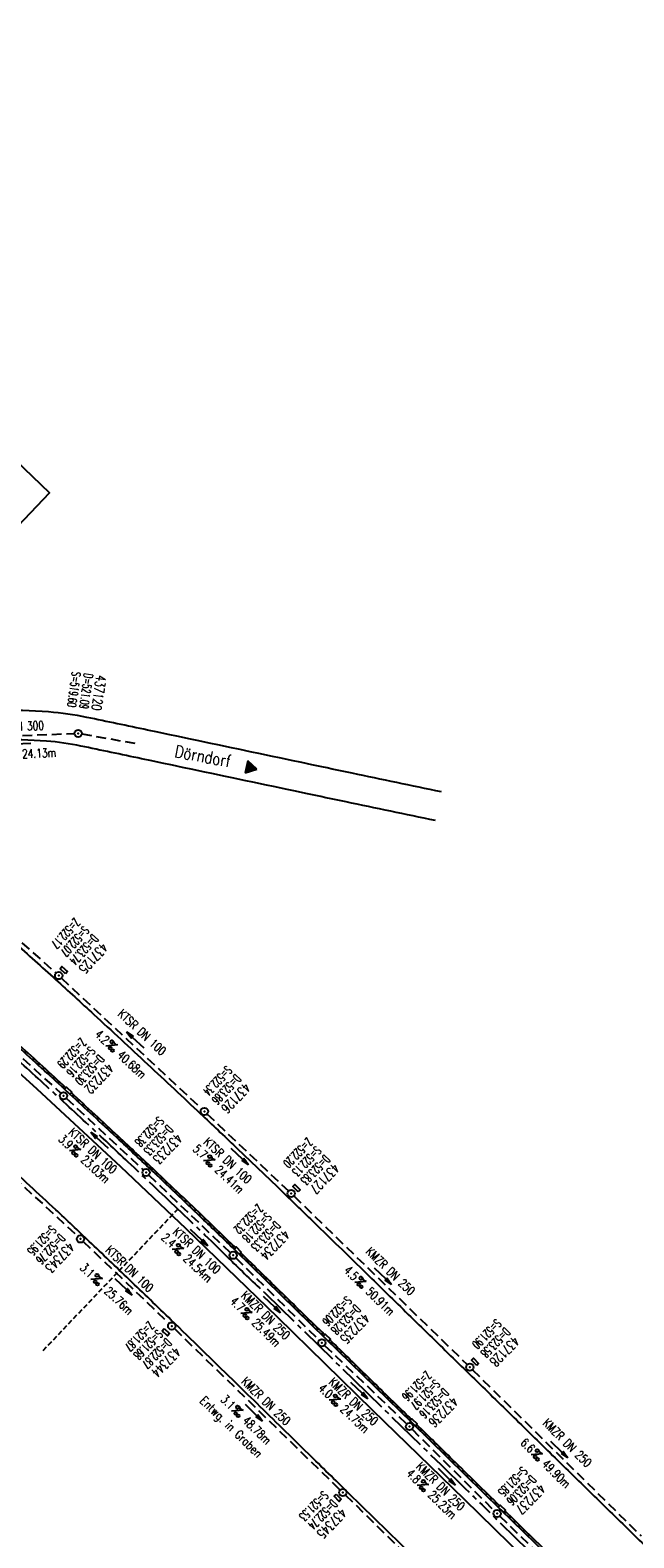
# Model space of a CAD drawing. Extents: x 454519 to 459636, y 422856 to 428936.
# Tile 8 of 82: x 459351 to 459474, y 423049 to 423357. Entities that reach past the tile are written whole.
import ezdxf
from ezdxf.enums import TextEntityAlignment as Align

# ---------------------------------------------------------------- set-up
doc = ezdxf.new("R2010")
doc.units = 0
doc.header["$LTSCALE"] = 2
doc.header["$MEASUREMENT"] = 0
for name, pattern in [('ACHSE', [5.5, 4, -0.5, 0.5, -0.5]), ('AUSGEZOGEN', [0]), ('GESTRICH-X2', [1.5, 1, -0.5]), ('GESTRICHELT', [0.75, 0.5, -0.25])]:
    doc.linetypes.add(name, pattern=pattern)
doc.layers.get('0').update_dxf_attribs({"linetype": 'CONTINUOUS'})
for name, color, linetype in [('ACHSETOP', 1, 'ACHSE'), ('BW-SCHRIFT', 1, 'AUSGEZOGEN'), ('FBR', 8, 'CONTINUOUS'), ('HEKTOM', 1, 'GESTRICHELT'), ('KANAL', 7, 'GESTRICH-X2'), ('PFEIL', 7, 'CONTINUOUS'), ('RINNE', 8, 'CONTINUOUS'), ('SCHACHTNR', 6, 'CONTINUOUS'), ('SCHRIFT', 7, 'AUSGEZOGEN'), ('SCHSYMBOL', 7, 'CONTINUOUS'), ('STRASSE', 8, 'CONTINUOUS'), ('TEXTO', 4, 'CONTINUOUS'), ('TEXTU', 4, 'CONTINUOUS')]:
    doc.layers.add(name, color=color, linetype=linetype)
doc.styles.add('ROMANS', font='romans.shx', dxfattribs={"width": 0.8})

# ---------------------------------------------------------------- blocks, each defined once
blk = doc.blocks.new('PROM')
blk.add_line((1.57, 1.82), (0.02, 0.02))
for centre, radius in [((0.32, 1.51), 0.317), ((0.94, 0.29), 0.283), ((1.64, 0.29), 0.283)]:
    blk.add_circle(centre, radius)
blk.add_arc((0.99, 2.68), 1.03, 239.1414, 303.3549)
blk = doc.blocks.new('PFEIL2')
at = {"color": 0}
for p, q in [((0.88, 0), (-2.4, -0.01)), ((0.88, -0.27), (0.88, 0.28)), ((0.88, 0.28), (2.43, 0.01)), ((0.91, 0.27), (0.88, 0.26)), ((0.97, 0.26), (0.88, 0.25)), ((1.02, 0.25), (0.88, 0.23)), ((1.07, 0.24), (0.88, 0.21)), ((1.13, 0.23), (0.88, 0.19)), ((1.18, 0.22), (0.88, 0.17)), ((1.24, 0.21), (0.88, 0.15)), ((1.29, 0.21), (0.88, 0.14)), ((1.34, 0.2), (0.88, 0.12)), ((1.4, 0.19), (0.88, 0.1)), ((1.45, 0.18), (0.88, 0.08)), ((1.51, 0.17), (0.88, 0.06)), ((1.56, 0.16), (0.88, 0.04)), ((1.61, 0.15), (0.88, 0.02)), ((1.67, 0.14), (0.88, 0.01)), ((1.72, 0.13), (0.88, -0.01)), ((1.78, 0.12), (0.88, -0.03)), ((1.83, 0.11), (0.88, -0.05)), ((1.88, 0.1), (0.88, -0.07)), ((1.94, 0.09), (0.88, -0.09)), ((2.05, 0.08), (0.88, -0.12)), ((1.99, 0.08), (0.88, -0.11)), ((2.1, 0.07), (0.88, -0.14)), ((2.15, 0.06), (0.88, -0.16)), ((2.21, 0.05), (0.88, -0.18)), ((2.26, 0.04), (0.88, -0.2)), ((2.32, 0.03), (0.88, -0.22)), ((2.37, 0.02), (0.88, -0.23)), ((2.42, 0.01), (0.88, -0.25)), ((2.43, 0.01), (0.88, -0.27))]:
    blk.add_line(p, q, dxfattribs=at)
blk = doc.blocks.new('GST')
at = {"color": 0}
blk.add_circle((0, 0), 0.75, dxfattribs=at)
blk.add_point((0, 0), dxfattribs=at)
blk = doc.blocks.new('10')
blk.add_blockref('GST', (0, 0))
blk = doc.blocks.new('13')
blk.add_lwpolyline([(0.76, 1.22), (-0.75, 1.22), (-0.75, 1.8), (0.76, 1.8)], close=True)
at = {"rotation": 180}
blk.add_blockref('GST', (0, 0), dxfattribs=at)
blk = doc.blocks.new('17')
blk.add_lwpolyline([(-0.76, -1.22), (0.75, -1.22), (0.75, -1.8), (-0.76, -1.8)], close=True)
blk.add_blockref('GST', (0, 0))
blk = doc.blocks.new('RPFEIL')
at = {"color": 0}
for p, q in [((0, 0), (-1.25, -2.17)), ((-1.25, -2.17), (1.25, -2.17)), ((-1.15, -2.17), (-1.15, -1.99)), ((-1.05, -2.17), (-1.05, -1.82)), ((-0.95, -2.17), (-0.95, -1.65)), ((-0.85, -2.17), (-0.85, -1.47)), ((-0.75, -2.17), (-0.75, -1.3)), ((-0.65, -2.17), (-0.65, -1.13)), ((-0.55, -2.17), (-0.55, -0.95)), ((-0.45, -2.17), (-0.45, -0.78)), ((-0.35, -2.17), (-0.35, -0.61)), ((-0.25, -2.17), (-0.25, -0.43)), ((-0.15, -2.17), (-0.15, -0.26)), ((-0.05, -2.17), (-0.05, -0.09)), ((1.25, -2.17), (0, 0)), ((0.05, -2.17), (0.05, -0.09)), ((0.15, -2.17), (0.15, -0.26)), ((0.25, -2.17), (0.25, -0.43)), ((0.35, -2.17), (0.35, -0.61)), ((0.45, -2.17), (0.45, -0.78)), ((0.55, -2.17), (0.55, -0.95)), ((0.65, -2.17), (0.65, -1.13)), ((0.75, -2.17), (0.75, -1.3)), ((0.85, -2.17), (0.85, -1.47)), ((0.95, -2.17), (0.95, -1.65)), ((1.05, -2.17), (1.05, -1.82)), ((1.15, -2.17), (1.15, -1.99))]:
    blk.add_line(p, q, dxfattribs=at)

msp = doc.modelspace()

# ---------------------------------------------------------------- linework, layer by layer
at = {"layer": 'ACHSETOP'}
for points in [[(458545.06, 423823.21, -0.000003), (458553.06, 423813.61, -0.000003), (458561.07, 423804.01, -0.000006), (458569.08, 423794.41, 0.000006), (458577.08, 423784.81, 0.000004), (458581.72, 423779.26, 0.000001), (458590.82, 423768.34)], [(459066.39, 423362.4, 0.000005), (459076.78, 423355.45, -0.000002), (459087.16, 423348.49)], [(459344.3, 423150.28, -0.001541), (459353.56, 423141.83, -0.001551), (459362.72, 423133.37, -0.001548), (459370.77, 423125.85, -0.00122), (459380.92, 423116.24, -0.004806), (459391.95, 423105.56, 0.007657), (459398.91, 423098.9, 0.000222), (459398.92, 423098.89), (459416.81, 423081.42), (459434.7, 423063.96, 0.000014), (459443.64, 423055.23, -0.000014), (459452.58, 423046.49)]]:
    msp.add_lwpolyline(points, format="xyb", dxfattribs=at)
at = {"layer": 'BW-SCHRIFT'}
msp.add_lwpolyline([(459328.67, 423235.3), (459295.29, 423267.13), (459321.38, 423294.51), (459354.67, 423262.58)], close=True, dxfattribs=at)
at = {"layer": 'FBR'}
for points in [[(459319.65, 423195.17, -0.000152), (459321.1, 423193.92, -0.001617), (459321.24, 423193.8, -0.000143), (459334.76, 423181.96, -0.000605), (459337.94, 423179.17, -0.001481), (459347.45, 423170.75, -0.001646), (459355.95, 423163.12, -0.002318), (459363.76, 423156.01, -0.001637), (459374.75, 423145.84, -0.001137), (459385.56, 423135.72, -0.001703), (459392.73, 423128.93, -0.001146), (459403.56, 423118.56, -0.001888), (459410.09, 423112.23, -0.000052), (459419.95, 423102.6, 0.00006), (459428.55, 423094.2, 0.000005), (459437.2, 423085.75, -0.000049), (459445.86, 423077.3, -0.000245), (459454.33, 423069.01, 0.000238), (459462.8, 423060.73, 0.000057), (459471.34, 423052.39, 0.000063), (459479.1, 423044.82, 0.000011), (459486.23, 423037.86, 0.000008), (459495.18, 423029.13, 0.000043)], [(459429.93, 423044.39, -0.000019), (459415.82, 423058.19, -0.000114), (459407.6, 423066.23, 0.00009), (459397.11, 423076.49, 0.000695), (459392.16, 423081.32, 0.000274), (459379.59, 423093.54, 0.001295), (459371.01, 423101.82, 0.001362), (459362.82, 423109.64, 0.002279), (459355.96, 423116.11, 0.001493), (459345.4, 423125.9, 0.001068), (459335.98, 423134.54, 0.00127), (459328.02, 423141.78, 0.001367), (459322.35, 423146.89, 0.000577), (459308.86, 423158.93, 0.001947), (459306.19, 423161.29, 0.000361), (459291.71, 423173.96, 0.009674), (459290.86, 423174.68, 0.002137), (459286.91, 423177.84)], [(459503.81, 423020.71, -0.000009), (459507.3, 423017.3, -0.000172)]]:
    msp.add_lwpolyline(points, format="xyb", dxfattribs=at)
at = {"layer": 'FBR', "flags": 128}
msp.add_lwpolyline([(459294.62, 423191.28), (459298.52, 423188), (459316.69, 423172.33), (459334.72, 423156.52), (459352.11, 423140.8), (459369.23, 423124.96), (459382.55, 423112.25), (459401.22, 423094.25), (459420.71, 423075.16), (459439.4, 423056.93), (459457.93, 423038.86), (459476.83, 423020.41)], dxfattribs=at)
at = {"layer": 'HEKTOM'}
msp.add_line((459380.94, 423116.25), (459353.34, 423087.28), dxfattribs=at)
at = {"layer": 'KANAL'}
for p, q in [((459337.19, 423212.53), (459359.81, 423213.41)), ((459361.29, 423213.34), (459373.05, 423211.25)), ((459324.41, 423192.62), (459356.03, 423164.44)), ((459357.12, 423163.41), (459385.78, 423136.72)), ((459340.41, 423155.09), (459357, 423139.91)), ((459327.5, 423141.06), (459360.5, 423110.66)), ((459358.12, 423138.87), (459373.87, 423124.22)), ((459386.88, 423135.69), (459403.53, 423119.94)), ((459374.97, 423123.19), (459391.66, 423107.31)), ((459404.62, 423118.91), (459440.06, 423084.47)), ((459361.59, 423109.62), (459379.12, 423092.88)), ((459392.75, 423106.28), (459409.81, 423089.41)), ((459380.22, 423091.81), (459414.09, 423058.84)), ((459410.91, 423088.38), (459427.72, 423072.31)), ((459441.12, 423083.41), (459475.59, 423049.44)), ((459428.78, 423071.25), (459445.62, 423054.56)), ((459415.19, 423057.81), (459450.09, 423023.47)), ((459446.69, 423053.5), (459467.12, 423033.75))]:
    msp.add_line(p, q, dxfattribs=at)
at = {"layer": 'RINNE'}
for p, q in [((459351.11, 423146.84), (459351.66, 423146.87)), ((459352.13, 423145.9), (459352.68, 423145.94)), ((459353.15, 423144.97), (459353.7, 423145.01)), ((459354.16, 423144.04), (459354.71, 423144.08)), ((459355.18, 423143.11), (459355.73, 423143.15)), ((459356.19, 423142.18), (459356.74, 423142.21)), ((459357.21, 423141.24), (459357.75, 423141.28)), ((459359.23, 423139.38), (459359.78, 423139.42)), ((459360.24, 423138.45), (459360.79, 423138.48)), ((459361.25, 423137.51), (459361.8, 423137.55)), ((459362.26, 423136.58), (459362.81, 423136.62)), ((459363.27, 423135.65), (459363.81, 423135.69)), ((459364.27, 423134.72), (459364.82, 423134.75)), ((459365.28, 423133.78), (459365.82, 423133.82)), ((459366.28, 423132.85), (459366.83, 423132.89)), ((459367.29, 423131.92), (459367.83, 423131.95)), ((459368.29, 423130.98), (459368.83, 423131.02)), ((459369.29, 423130.05), (459369.84, 423130.09)), ((459370.29, 423129.12), (459370.83, 423129.15)), ((459371.29, 423128.18), (459371.83, 423128.22)), ((459372.28, 423127.25), (459372.83, 423127.29)), ((459373.28, 423126.32), (459373.82, 423126.35)), ((459374.27, 423125.38), (459374.81, 423125.42)), ((459375.26, 423124.45), (459375.8, 423124.49)), ((459376.25, 423123.51), (459376.79, 423123.55)), ((459377.24, 423122.58), (459377.78, 423122.62)), ((459378.23, 423121.65), (459378.77, 423121.68)), ((459379.21, 423120.71), (459379.75, 423120.75)), ((459380.2, 423119.78), (459380.74, 423119.82)), ((459381.18, 423118.84), (459381.72, 423118.88)), ((459382.16, 423117.91), (459382.7, 423117.95)), ((459383.14, 423116.97), (459383.68, 423117.01)), ((459384.12, 423116.04), (459384.66, 423116.08)), ((459385.1, 423115.11), (459385.64, 423115.14)), ((459386.08, 423114.17), (459386.62, 423114.21)), ((459387.06, 423113.24), (459387.6, 423113.27)), ((459388.03, 423112.3), (459388.57, 423112.34)), ((459389, 423111.37), (459389.54, 423111.4)), ((459389.97, 423110.43), (459390.51, 423110.47)), ((459390.94, 423109.49), (459391.47, 423109.53)), ((459391.9, 423108.56), (459392.43, 423108.6)), ((459393.82, 423106.69), (459394.35, 423106.72)), ((459394.78, 423105.75), (459395.31, 423105.79)), ((459395.74, 423104.81), (459396.27, 423104.85)), ((459396.7, 423103.88), (459397.23, 423103.91)), ((459397.66, 423102.94), (459398.19, 423102.98)), ((459398.61, 423102.01), (459399.15, 423102.04)), ((459399.57, 423101.07), (459400.11, 423101.11)), ((459400.53, 423100.13), (459401.07, 423100.17)), ((459401.49, 423099.2), (459402.03, 423099.23)), ((459402.45, 423098.26), (459402.98, 423098.3)), ((459403.41, 423097.33), (459403.94, 423097.36)), ((459404.37, 423096.39), (459404.9, 423096.43)), ((459405.33, 423095.45), (459405.86, 423095.49)), ((459406.29, 423094.52), (459406.82, 423094.55)), ((459377.79, 423091.16), (459377.94, 423091.17)), ((459407.24, 423093.58), (459407.78, 423093.62)), ((459408.2, 423092.64), (459408.74, 423092.68)), ((459409.16, 423091.71), (459409.7, 423091.75)), ((459410.12, 423090.77), (459410.66, 423090.81)), ((459411.08, 423089.84), (459411.08, 423089.84)), ((459412.04, 423088.9), (459412.58, 423088.94)), ((459413, 423087.96), (459413.53, 423088)), ((459413.96, 423087.03), (459414.49, 423087.07)), ((459414.92, 423086.09), (459415.45, 423086.13)), ((459415.88, 423085.16), (459416.41, 423085.19)), ((459416.84, 423084.22), (459417.37, 423084.26)), ((459417.8, 423083.28), (459418.33, 423083.32)), ((459418.75, 423082.35), (459419.29, 423082.38)), ((459419.71, 423081.41), (459420.25, 423081.45)), ((459420.67, 423080.48), (459421.21, 423080.51)), ((459421.63, 423079.54), (459422.17, 423079.58)), ((459422.59, 423078.6), (459423.13, 423078.64)), ((459423.55, 423077.67), (459424.09, 423077.7)), ((459424.51, 423076.73), (459425.05, 423076.77)), ((459425.47, 423075.8), (459426, 423075.83)), ((459426.43, 423074.86), (459426.96, 423074.9)), ((459427.39, 423073.92), (459427.92, 423073.96)), ((459428.35, 423072.99), (459428.36, 423072.99)), ((459429.57, 423072.07), (459429.84, 423072.09)), ((459430.27, 423071.11), (459430.8, 423071.15)), ((459431.22, 423070.18), (459431.76, 423070.22)), ((459432.18, 423069.24), (459432.72, 423069.28)), ((459433.14, 423068.31), (459433.67, 423068.34)), ((459434.1, 423067.37), (459434.63, 423067.41)), ((459435.05, 423066.43), (459435.59, 423066.47)), ((459436.01, 423065.5), (459436.54, 423065.53)), ((459436.97, 423064.56), (459437.5, 423064.6)), ((459437.92, 423063.62), (459438.46, 423063.66)), ((459438.88, 423062.69), (459439.41, 423062.73)), ((459439.83, 423061.75), (459440.37, 423061.79)), ((459440.79, 423060.82), (459441.33, 423060.85)), ((459441.75, 423059.88), (459442.28, 423059.92)), ((459442.71, 423058.94), (459443.24, 423058.98)), ((459443.66, 423058.01), (459444.2, 423058.04)), ((459444.62, 423057.07), (459445.16, 423057.11)), ((459445.58, 423056.13), (459446.11, 423056.17)), ((459447.5, 423054.26), (459448.03, 423054.3)), ((459448.45, 423053.33), (459448.99, 423053.36)), ((459449.41, 423052.39), (459449.95, 423052.43)), ((459450.37, 423051.45), (459450.91, 423051.49)), ((459451.33, 423050.52), (459451.87, 423050.56)), ((459452.29, 423049.58), (459452.83, 423049.62))]:
    msp.add_line(p, q, dxfattribs=at)
for points in [[(459357.78, 423140.72, 0.001248), (459348.32, 423149.38, 0.001597), (459341.13, 423155.9, 0.001671)], [(459358.05, 423141.01, 0.001248), (459348.59, 423149.68, 0.001597), (459341.4, 423156.2, 0.001671)], [(459392.48, 423107.99, 0.002334), (459386.26, 423114, 0.001609), (459376, 423123.76, 0.001753), (459368.45, 423130.83, 0.001245), (459358.88, 423139.7, 0.001322)], [(459392.68, 423108.36, 0.002303), (459386.54, 423114.29, 0.001609), (459376.27, 423124.05, 0.001753), (459368.72, 423131.12, 0.001245), (459359.16, 423139.99, 0.001322)], [(459410.92, 423090.55, -0.000044), (459402.3, 423098.96, 0.000039), (459393.75, 423107.31, 0.00248)], [(459428.63, 423073.26, 0.00003), (459420.31, 423081.39, -0.000005), (459412, 423089.5, -0.000047)], [(459446.66, 423055.63, -0.000325), (459437.06, 423065.03, 0.000413), (459429.71, 423072.22, 0.000032)], [(459468.09, 423034.75, 0.000515), (459457.93, 423044.65, -0.000474), (459447.74, 423054.58, -0.000344)]]:
    msp.add_lwpolyline(points, format="xyb", dxfattribs=at)
at = {"layer": 'RINNE', "flags": 128}
msp.add_lwpolyline([(459496.74, 423006.22), (459479.77, 423022.77), (459468.36, 423033.92), (459446.94, 423054.8), (459428.89, 423072.46), (459411.18, 423089.74), (459392.87, 423107.61), (459392.86, 423107.62)], dxfattribs=at)
at = {"layer": 'SCHSYMBOL'}
for points in [[(459358.88, 423139.7), (459357.78, 423140.72), (459358.17, 423141.14), (459359.28, 423140.13)], [(459393.47, 423107.02), (459392.4, 423108.07), (459392.81, 423108.49), (459393.88, 423107.44)], [(459378.1, 423091.81), (459379.21, 423090.8), (459378.82, 423090.37), (459377.71, 423091.38)], [(459411.72, 423089.21), (459410.65, 423090.26), (459411.05, 423090.68), (459412.13, 423089.63)], [(459429.43, 423071.93), (459428.36, 423072.98), (459428.76, 423073.4), (459429.84, 423072.35)], [(459447.46, 423054.3), (459446.38, 423055.35), (459446.79, 423055.77), (459447.87, 423054.72)]]:
    msp.add_lwpolyline(points, close=True, dxfattribs=at)
at = {"layer": 'STRASSE'}
for points in [[(459434.77, 423201.48, -0.000127), (459416.53, 423205.29, -0.000283), (459408.33, 423207.01, -0.000243), (459374.74, 423214.1, 0.00066), (459362.35, 423216.7, 0.032957), (459354.51, 423217.81, 0.023315), (459343.89, 423218.1, 0.042267), (459333.04, 423216.97, 0.041612), (459322.4, 423214, 0.073806), (459308.67, 423206.85, 0.024718)], [(459433.55, 423195.62, -0.000127), (459415.3, 423199.43, -0.000283), (459407.09, 423201.15, -0.000243), (459373.5, 423208.24, 0.00066), (459361.13, 423210.84, 0.032957), (459354.07, 423211.83, 0.023315), (459344.01, 423212.11, 0.042267), (459334.16, 423211.08, 0.041612), (459324.48, 423208.39, 0.01078), (459316.23, 423205.13, 0.005576), (459315.43, 423204.78, 0.000054)]]:
    msp.add_lwpolyline(points, format="xyb", dxfattribs=at)

# ---------------------------------------------------------------- block references
at = {"layer": 'PFEIL'}
for p, rotation in [((459348.5, 423211.31), 182.2375), ((459372.24, 423150.78), 137.016), ((459364.91, 423130.3), 137.1064), ((459393.58, 423126.97), 316.6199), ((459385.27, 423110.41), 316.415), ((459422.83, 423102.52), 315.8158), ((459369.84, 423100.34), 316.312), ((459400.17, 423096.72), 315.3767000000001), ((459418.01, 423079.14), 316.3047000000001), ((459396.46, 423074.62), 315.7932), ((459458.88, 423067.08), 315.4116), ((459435.91, 423061.52), 315.2104)]:
    msp.add_blockref('PFEIL2', p, dxfattribs=dict(at, rotation=rotation))
at = {"layer": 'SCHRIFT', "rotation": 257.1792456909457}
msp.add_blockref('RPFEIL', (459397.04, 423206.14), dxfattribs=at)
at = {"layer": 'SCHSYMBOL'}
for name, p, rotation in [('10', (459360.55, 423213.43), 318.6448), ('13', (459356.58, 423163.93), 317.8108), ('GST', (459357.56, 423139.39), 137.3238000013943), ('10', (459386.34, 423136.19), 316.6694000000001), ('10', (459374.43, 423123.71), 316.6722), ('13', (459404.09, 423119.42), 315.9844), ('10', (459361.04, 423110.13), 316.6843), ('GST', (459392.21, 423106.79), 135.9779000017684), ('GST', (459379.67, 423092.34), 315.9486), ('GST', (459410.35, 423088.89), 135.6862999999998), ('13', (459440.59, 423083.94), 315.6862999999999), ('GST', (459428.25, 423071.79), 135.6862999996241), ('17', (459414.64, 423058.33), 315.6862999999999), ('GST', (459446.15, 423054.02), 135.6862999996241)]:
    msp.add_blockref(name, p, dxfattribs=dict(at, rotation=rotation))
at = {"layer": 'TEXTU'}
for p, rotation in [((459366.18, 423149.52), 317.0160000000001), ((459358.74, 423128.12), 317.1064), ((459386.16, 423126.07), 316.6199), ((459379.74, 423107.97), 316.415), ((459363.12, 423101.82), 316.312), ((459417.04, 423101.26), 315.8158), ((459393.74, 423094.92), 315.3767000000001), ((459391.86, 423074.91), 315.7932), ((459411.81, 423077.19), 316.3047000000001), ((459453.06, 423066.04), 315.4116), ((459429.78, 423059.75), 315.2104)]:
    msp.add_blockref('PROM', p, dxfattribs=dict(at, rotation=rotation))

# ---------------------------------------------------------------- texts
at = {"layer": 'SCHACHTNR', "style": 'ROMANS'}
for s, height, rotation, width, p in [('S=519.60', 1.8, 262.015, 0.6, (459359.32, 423226.1)), ('D=521.09', 1.8, 262.015, 0.6, (459361.8, 423225.75)), ('437120', 2, 262.015, 0.7, (459364.28, 423225.4)), ('Z=522.17', 1.8, 227.8108, 0.6, (459359.78, 423175.86)), ('S=522.07', 1.8, 227.8108, 0.6, (459361.65, 423174.21)), ('D=523.74', 1.8, 227.8108, 0.6, (459363.49, 423172.52)), ('437125', 2, 227.8108, 0.7, (459365.34, 423170.83)), ('Z=522.29', 1.8, 227.3238, 0.6, (459361.05, 423151.3)), ('S=522.16', 1.8, 227.3238, 0.6, (459362.9, 423149.61)), ('D=523.30', 1.8, 227.3238, 0.6, (459364.71, 423147.92)), ('437232', 2, 227.3238, 0.7, (459366.55, 423146.23)), ('S=522.34', 1.8, 226.6694, 0.6, (459390.87, 423145.66)), ('D=523.86', 1.8, 226.6694, 0.6, (459392.69, 423143.94)), ('437126', 2, 226.6694, 0.7, (459394.53, 423142.22)), ('S=522.38', 1.8, 226.6722, 0.6, (459376.96, 423135.28)), ('D=523.33', 1.8, 226.6722, 0.6, (459378.78, 423133.57)), ('437233', 2, 226.6722, 0.7, (459380.59, 423131.85)), ('Z=522.20', 1.8, 225.9844, 0.6, (459407.32, 423130.94)), ('S=522.13', 1.8, 225.9844, 0.6, (459409.13, 423129.22)), ('D=523.83', 1.8, 225.9844, 0.6, (459410.91, 423127.47)), ('437127', 2, 225.9844, 0.7, (459412.73, 423125.75)), ('Z=522.32', 1.8, 225.9779, 0.6, (459397.19, 423117.4)), ('S=521.95', 1.8, 226.6843, 0.6, (459354.95, 423113.05)), ('S=522.18', 1.8, 225.9779, 0.6, (459398.97, 423115.68)), ('D=523.33', 1.8, 225.9779, 0.6, (459400.78, 423113.93)), ('D=522.76', 1.8, 226.6843, 0.6, (459356.76, 423111.33)), ('437234', 2, 225.9779, 0.7, (459402.56, 423112.18)), ('437343', 2, 226.6843, 0.7, (459358.57, 423109.64)), ('S=522.06', 1.8, 225.6863, 0.6, (459415.35, 423098.6)), ('D=523.28', 1.8, 225.6863, 0.6, (459417.16, 423096.85)), ('437235', 2, 225.6863, 0.7, (459418.94, 423095.1)), ('Z=521.87', 1.8, 225.9486, 0.6, (459374.95, 423093.45)), ('S=521.68', 1.8, 225.9486, 0.6, (459376.73, 423091.73)), ('S=521.90', 1.8, 225.6863, 0.6, (459445.93, 423093.91)), ('D=523.58', 1.8, 225.6863, 0.6, (459447.74, 423092.16)), ('D=522.87', 1.8, 225.9486, 0.6, (459378.54, 423089.98)), ('437128', 2, 225.6863, 0.7, (459449.52, 423090.41)), ('437344', 2, 225.9486, 0.7, (459380.32, 423088.23)), ('Z=521.96', 1.8, 225.6863, 0.6, (459431.61, 423083.29)), ('S=521.97', 1.8, 225.6863, 0.6, (459433.39, 423081.54)), ('D=523.16', 1.8, 225.6863, 0.6, (459435.17, 423079.79)), ('437236', 2, 225.6863, 0.7, (459436.98, 423078.04)), ('S=521.85', 1.8, 225.6863, 0.6, (459451.25, 423063.76)), ('D=523.06', 1.8, 225.6863, 0.6, (459453.03, 423062.01)), ('S=521.53', 1.8, 225.6863, 0.6, (459410.59, 423058.78)), ('437237', 2, 225.6863, 0.7, (459454.84, 423060.26)), ('D=522.74', 1.8, 225.6863, 0.6, (459412.41, 423057.03)), ('437345', 2, 225.6863, 0.7, (459414.19, 423055.28))]:
    msp.add_text(s, height=height, rotation=rotation, dxfattribs=dict(at, width=width)).set_placement(p)
at = {"layer": 'SCHRIFT', "style": 'ROMANS', "width": 0.8}
for s, height, rotation, p in [('Dörndorf', 2.5, 349.3231, (459380.14, 423208.63)), ('Entwg. in Graben', 1.8, 315.7388, (459385.27, 423076.87))]:
    msp.add_text(s, height=height, rotation=rotation, dxfattribs=at).set_placement(p)
at = {"layer": 'TEXTO', "style": 'ROMANS', "width": 0.75}
for s, rotation, p in [('BR DN 300', 2.2375, (459348.47, 423213.97)), ('KTSR DN 100', 317.016, (459373, 423151.69)), ('KTSR DN 100', 317.1064, (459362.93, 423127.51)), ('KTSR DN 100', 316.6199, (459390.5, 423125.51)), ('KTSR DN 100', 316.415, (459384.18, 423107.1)), ('KTSR DN 100', 316.312, (459370.44, 423103.37)), ('KMZR DN 250', 315.8158, (459423.75, 423102.9)), ('KMZR DN 250', 315.3767, (459398.23, 423093.9)), ('KMZR DN 250', 315.7932, (459398.32, 423076.35)), ('KMZR DN 250', 316.3047, (459416.2, 423076.29)), ('KMZR DN 250', 315.4116, (459459.86, 423067.84)), ('KMZR DN 250', 315.2104, (459433.99, 423058.96))]:
    msp.add_text(s, height=1.8, rotation=rotation, dxfattribs=at).set_placement(p, align=Align.CENTER)
at = {"layer": 'TEXTU', "style": 'ROMANS', "width": 0.75}
for s, rotation, p in [('24.13m', 2.2375, (459349.12, 423208.35)), ('4.2', 317.016, (459363.81, 423151.72)), ('40.68m', 317.016, (459368.38, 423147.47)), ('3.9', 317.1064, (459356.37, 423130.31)), ('5.7', 316.6199, (459383.83, 423128.29)), ('23.03m', 317.1064, (459360.94, 423126.09)), ('24.41m', 316.6199, (459388.33, 423124.01)), ('2.4', 316.415, (459377.4, 423110.2)), ('24.54m', 316.415, (459381.9, 423105.89)), ('3.1', 316.312, (459360.78, 423104.06)), ('4.5', 315.8158, (459414.72, 423103.5)), ('25.76m', 316.312, (459365.76, 423099.26)), ('50.91m', 315.8158, (459419.19, 423099.16)), ('4.7', 315.3767, (459391.45, 423097.18)), ('25.49m', 315.3767, (459395.89, 423092.81)), ('4.0', 316.3047, (459409.49, 423079.42)), ('3.1', 315.7932, (459389.53, 423077.16)), ('24.75m', 316.3047, (459413.99, 423075.11)), ('48.78m', 315.7932, (459394, 423072.81)), ('6.6', 315.4116, (459450.78, 423068.31)), ('49.90m', 315.4116, (459455.19, 423063.94)), ('4.8', 315.2104, (459427.48, 423062.03)), ('25.23m', 315.2104, (459431.91, 423057.63))]:
    msp.add_text(s, height=1.8, rotation=rotation, dxfattribs=at).set_placement(p)

doc.saveas('drawing.dxf')
